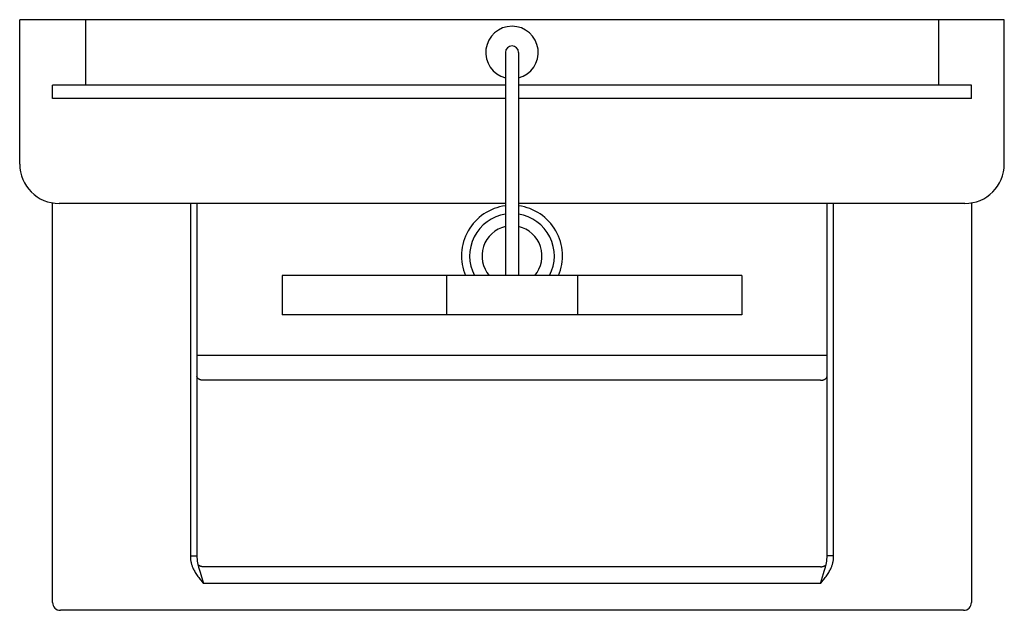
# Model space of a CAD drawing. Header units: millimetres. Extents: x -0.375 to 0.375, y -0.45 to 0.
import ezdxf

# ---------------------------------------------------------------- set-up
doc = ezdxf.new("R2010")
doc.units = ezdxf.units.MM
doc.layers.add('BLOCKS', color=3, linetype='Continuous')

msp = doc.modelspace()

# ---------------------------------------------------------------- linework, layer by layer
at = {"layer": 'BLOCKS'}
for p, q in [((-0.375, -0.11), (-0.375, 0)), ((0.375, 0), (-0.375, 0)), ((-0.325, 0), (-0.325, -0.05)), ((0.325, 0), (0.325, -0.05)), ((0.375, -0.11), (0.375, 0)), ((-0.005, -0.025), (-0.005, -0.195)), ((0.005, -0.025), (0.005, -0.195)), ((-0.35, -0.06), (-0.35, -0.05)), ((-0.005, -0.05), (-0.35, -0.05)), ((0.35, -0.05), (0.005, -0.05)), ((0.35, -0.06), (0.35, -0.05)), ((-0.005, -0.06), (-0.35, -0.06)), ((0.35, -0.06), (0.005, -0.06)), ((-0.35, -0.444), (-0.35, -0.13958)), ((-0.005, -0.14), (-0.345, -0.14)), ((-0.245, -0.14), (-0.245, -0.40857)), ((-0.24, -0.14), (-0.24, -0.40857)), ((0.345, -0.14), (0.005, -0.14)), ((0.24, -0.40857), (0.24, -0.14)), ((0.245, -0.40857), (0.245, -0.14)), ((0.35, -0.13958), (0.35, -0.444)), ((-0.175, -0.195), (-0.175, -0.225)), ((0.175, -0.195), (-0.175, -0.195)), ((-0.05, -0.195), (-0.05, -0.225)), ((0.05, -0.195), (0.05, -0.225)), ((0.175, -0.195), (0.175, -0.225)), ((0.175, -0.225), (-0.175, -0.225)), ((-0.24, -0.25552), (0.24, -0.25552)), ((0.235, -0.27472), (-0.235, -0.27472)), ((-0.245, -0.40857), (-0.24, -0.40857)), ((0.245, -0.40857), (0.24, -0.40857)), ((0.235, -0.41682), (-0.235, -0.41682)), ((-0.23711, -0.42273), (-0.235, -0.42962)), ((0.235, -0.42962), (0.23655, -0.42455)), ((0.23655, -0.42455), (0.23738, -0.42183)), ((0.23738, -0.42183), (0.23789, -0.42012)), ((0.235, -0.42962), (-0.235, -0.42962)), ((0.344, -0.45), (-0.344, -0.45))]:
    msp.add_line(p, q, dxfattribs=at)
for points in [[(-0.235, -0.27472, 0), (-0.23522, -0.27472, 0), (-0.23544, -0.27471, 0), (-0.23565, -0.2747, 0), (-0.23587, -0.27467, 0), (-0.23608, -0.27465, 0), (-0.23629, -0.27461, 0), (-0.2365, -0.27458, 0), (-0.23671, -0.27453, 0), (-0.23691, -0.27448, 0), (-0.23711, -0.27442, 0), (-0.23731, -0.27436, 0), (-0.2375, -0.27429, 0), (-0.23769, -0.27422, 0), (-0.23787, -0.27414, 0), (-0.23804, -0.27406, 0), (-0.23821, -0.27397, 0), (-0.23838, -0.27388, 0), (-0.23854, -0.27379, 0), (-0.23869, -0.27369, 0), (-0.23883, -0.27358, 0), (-0.23897, -0.27347, 0), (-0.2391, -0.27336, 0), (-0.23922, -0.27324, 0), (-0.23933, -0.27312, 0), (-0.23944, -0.273, 0), (-0.23953, -0.27288, 0), (-0.23962, -0.27275, 0), (-0.2397, -0.27262, 0), (-0.23977, -0.27249, 0), (-0.23983, -0.27235, 0), (-0.23988, -0.27222, 0), (-0.23992, -0.27208, 0), (-0.23996, -0.27194, 0), (-0.23998, -0.2718, 0), (-0.24, -0.27166, 0), (-0.24, -0.27152, 0)], [(0.235, -0.27472, 0), (0.23522, -0.27472, 0), (0.23544, -0.27471, 0), (0.23565, -0.2747, 0), (0.23587, -0.27467, 0), (0.23608, -0.27465, 0), (0.23629, -0.27461, 0), (0.2365, -0.27458, 0), (0.23671, -0.27453, 0), (0.23691, -0.27448, 0), (0.23711, -0.27442, 0), (0.23731, -0.27436, 0), (0.2375, -0.27429, 0), (0.23769, -0.27422, 0), (0.23787, -0.27414, 0), (0.23804, -0.27406, 0), (0.23821, -0.27397, 0), (0.23838, -0.27388, 0), (0.23854, -0.27379, 0), (0.23869, -0.27369, 0), (0.23883, -0.27358, 0), (0.23897, -0.27347, 0), (0.2391, -0.27336, 0), (0.23922, -0.27324, 0), (0.23933, -0.27312, 0), (0.23944, -0.273, 0), (0.23953, -0.27288, 0), (0.23962, -0.27275, 0), (0.2397, -0.27262, 0), (0.23977, -0.27249, 0), (0.23983, -0.27235, 0), (0.23988, -0.27222, 0), (0.23992, -0.27208, 0), (0.23996, -0.27194, 0), (0.23998, -0.2718, 0), (0.24, -0.27166, 0), (0.24, -0.27152, 0)], [(-0.245, -0.40857, 0), (-0.24499, -0.40922, 0), (-0.24496, -0.40986, 0), (-0.24492, -0.41049, 0), (-0.24487, -0.4111, 0), (-0.2448, -0.41171, 0), (-0.24471, -0.4123, 0), (-0.24461, -0.41288, 0), (-0.2445, -0.41345, 0), (-0.24437, -0.41401, 0), (-0.24424, -0.41456, 0), (-0.24409, -0.41509, 0), (-0.24393, -0.41561, 0), (-0.24375, -0.41613, 0), (-0.24357, -0.41663, 0), (-0.24337, -0.41712, 0)], [(-0.24, -0.40857, 0), (-0.24, -0.40909, 0), (-0.23998, -0.4096, 0), (-0.23996, -0.41009, 0), (-0.23993, -0.41058, 0), (-0.2399, -0.41106, 0), (-0.23986, -0.41154, 0), (-0.23981, -0.412, 0), (-0.23975, -0.41245, 0), (-0.23969, -0.41289, 0), (-0.23962, -0.41333, 0), (-0.23954, -0.41375, 0), (-0.23946, -0.41417, 0), (-0.23938, -0.41458, 0), (-0.23928, -0.41498, 0), (-0.23918, -0.41537, 0)], [(0.23918, -0.41537, 0), (0.23928, -0.41498, 0), (0.23938, -0.41458, 0), (0.23946, -0.41417, 0), (0.23954, -0.41375, 0), (0.23962, -0.41333, 0), (0.23969, -0.41289, 0), (0.23975, -0.41245, 0), (0.23981, -0.412, 0), (0.23986, -0.41154, 0), (0.2399, -0.41106, 0), (0.23993, -0.41058, 0), (0.23996, -0.41009, 0), (0.23998, -0.4096, 0), (0.24, -0.40909, 0), (0.24, -0.40857, 0)], [(0.24337, -0.41712, 0), (0.24357, -0.41663, 0), (0.24375, -0.41613, 0), (0.24393, -0.41561, 0), (0.24409, -0.41509, 0), (0.24424, -0.41456, 0), (0.24437, -0.41401, 0), (0.2445, -0.41345, 0), (0.24461, -0.41288, 0), (0.24471, -0.4123, 0), (0.2448, -0.41171, 0), (0.24487, -0.4111, 0), (0.24492, -0.41049, 0), (0.24496, -0.40986, 0), (0.24499, -0.40922, 0), (0.245, -0.40857, 0)], [(-0.24337, -0.41712, 0), (-0.24309, -0.41776, 0), (-0.24278, -0.41842, 0), (-0.24245, -0.41909, 0), (-0.24208, -0.41978, 0), (-0.24168, -0.42049, 0), (-0.24125, -0.42122, 0), (-0.24078, -0.42197, 0), (-0.24028, -0.42273, 0), (-0.23975, -0.42349, 0), (-0.23921, -0.42425, 0), (-0.23866, -0.42501, 0), (-0.23811, -0.42574, 0), (-0.23758, -0.42642, 0), (-0.23705, -0.42708, 0), (-0.23602, -0.42837, 0)], [(-0.23918, -0.41537, 0), (-0.23905, -0.41594, 0), (-0.23889, -0.41654, 0), (-0.23872, -0.41718, 0), (-0.23854, -0.41785, 0), (-0.23834, -0.41856, 0), (-0.23812, -0.41931, 0), (-0.23789, -0.42012, 0), (-0.23764, -0.42096, 0), (-0.23711, -0.42273, 0)], [(-0.235, -0.41682, 0), (-0.23521, -0.41681, 0), (-0.23541, -0.41681, 0), (-0.23562, -0.41679, 0), (-0.23582, -0.41677, 0), (-0.23603, -0.41675, 0), (-0.23623, -0.41672, 0), (-0.23643, -0.41668, 0), (-0.23662, -0.41664, 0), (-0.23682, -0.4166, 0), (-0.23701, -0.41655, 0), (-0.23719, -0.41649, 0), (-0.23738, -0.41643, 0), (-0.23756, -0.41637, 0), (-0.23773, -0.4163, 0), (-0.2379, -0.41622, 0), (-0.23807, -0.41614, 0), (-0.23823, -0.41606, 0), (-0.23838, -0.41597, 0), (-0.23853, -0.41588, 0), (-0.23868, -0.41578, 0), (-0.23881, -0.41569, 0), (-0.23894, -0.41558, 0), (-0.23907, -0.41548, 0), (-0.23918, -0.41537, 0)], [(0.235, -0.41682, 0), (0.23521, -0.41681, 0), (0.23541, -0.41681, 0), (0.23562, -0.41679, 0), (0.23582, -0.41677, 0), (0.23603, -0.41675, 0), (0.23623, -0.41672, 0), (0.23643, -0.41668, 0), (0.23662, -0.41664, 0), (0.23682, -0.4166, 0), (0.23701, -0.41655, 0), (0.23719, -0.41649, 0), (0.23738, -0.41643, 0), (0.23756, -0.41637, 0), (0.23773, -0.4163, 0), (0.2379, -0.41622, 0), (0.23807, -0.41614, 0), (0.23823, -0.41606, 0), (0.23838, -0.41597, 0), (0.23853, -0.41588, 0), (0.23868, -0.41578, 0), (0.23881, -0.41569, 0), (0.23894, -0.41558, 0), (0.23907, -0.41548, 0), (0.23918, -0.41537, 0)], [(0.23705, -0.42708, 0), (0.23758, -0.42642, 0), (0.23811, -0.42574, 0), (0.23866, -0.42501, 0), (0.23921, -0.42425, 0), (0.23975, -0.42349, 0), (0.24028, -0.42273, 0), (0.24078, -0.42197, 0), (0.24125, -0.42122, 0), (0.24168, -0.42049, 0), (0.24208, -0.41978, 0), (0.24245, -0.41909, 0), (0.24279, -0.41842, 0), (0.24309, -0.41776, 0), (0.24337, -0.41712, 0)], [(0.23789, -0.42012, 0), (0.23812, -0.41931, 0), (0.23834, -0.41856, 0), (0.23854, -0.41785, 0), (0.23872, -0.41718, 0), (0.23889, -0.41654, 0), (0.23905, -0.41594, 0), (0.23918, -0.41537, 0)], [(0.235, -0.42962, 0), (0.23551, -0.429, 0), (0.23602, -0.42837, 0), (0.23705, -0.42708, 0)], [(-0.23602, -0.42837, 0), (-0.23551, -0.429, 0), (-0.235, -0.42962, 0)]]:
    msp.add_polyline3d(points, dxfattribs=at)
for centre, radius, start, end in [((0, -0.025), 0.02, 284.47751, 255.52249), ((0, -0.025), 0.005, 0, 180), ((-0.345, -0.11), 0.03, 180, 270), ((0.345, -0.11), 0.03, 270, 0), ((0, -0.18), 0.03851, 97.46057, 202.92534), ((0, -0.18), 0.03851, 337.07466, 82.53943), ((0, -0.18), 0.03226, 98.91602, 207.70761), ((0, -0.18), 0.03226, 332.29239, 81.08398), ((0, -0.18), 0.02288, 102.62543, 220.97495), ((0, -0.18), 0.02288, 319.02505, 77.37457), ((-0.344, -0.444), 0.006, 180, 270), ((0.344, -0.444), 0.006, 270, 0)]:
    msp.add_arc(centre, radius, start, end, dxfattribs=at)

doc.saveas('drawing.dxf')
